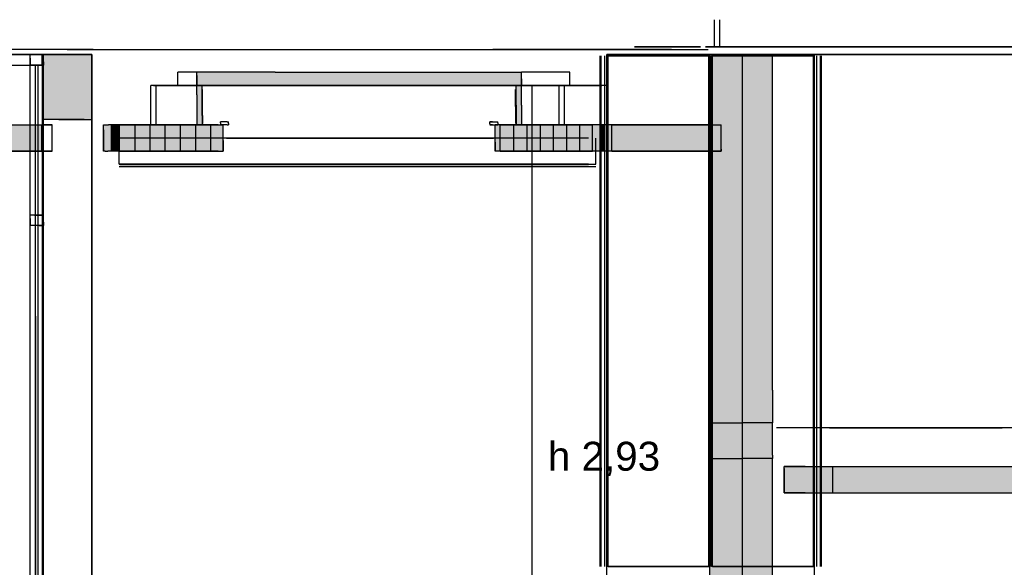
# Model space of a CAD drawing. Header units: millimetres. Extents: x -8253 to 34045, y -61360 to 6071.
# Tile 27 of 67: x 8710 to 12457, y -28900 to -26817. Entities that reach past the tile are written whole.
import ezdxf

# ---------------------------------------------------------------- set-up
doc = ezdxf.new("R2010")
doc.units = ezdxf.units.MM
for name, color, linetype in [('S-QUOTE', 40, 'Continuous'), ('S-TAGLIO-CS', 9, 'Continuous'), ('S-TAGLIO-MURO', 7, 'Continuous'), ('S-TAGLIO-NUOVO', 40, 'Continuous'), ('S-TAGLIO-SOFF', 8, 'Continuous'), ('S-TAGLIO-VETRO', 5, 'Continuous'), ('S-VISTA', 8, 'Continuous')]:
    doc.layers.add(name, color=color, linetype=linetype)
doc.styles.add('VISIO', font='arial.ttf')

msp = doc.modelspace()

# ---------------------------------------------------------------- hatches: boundary and pattern name
at = {"layer": 'S-TAGLIO-CS'}
for points in [[(10600, -27068), (10000, -27068), (9714, -27068), (9404, -27068), (9400, -27068), (9384, -27068), (9384, -27030), (9384, -27016), (9682, -27016), (10012, -27016), (10620, -27016), (10620, -27042), (10620, -27068), (10610, -27068), (10600, -27068)], [(9384, -27068), (9400, -27068), (9404, -27068), (9404, -27182), (9404, -27216), (9400, -27216), (9394, -27216), (9384, -27216), (9384, -27104), (9384, -27068)], [(10600, -27068), (10610, -27068), (10620, -27068), (10620, -27142), (10620, -27216), (10610, -27216), (10600, -27216), (10600, -27142), (10600, -27068)], [(8794, -27316), (8124, -27316), (7680, -27316), (7680, -27292), (7680, -27216), (7690, -27216), (7760, -27216), (7766, -27216), (7780, -27216), (8124, -27216), (8794, -27216), (8794, -27284), (8794, -27316)], [(9484, -27316), (9464, -27316), (9442, -27316), (9418, -27316), (9394, -27316), (9372, -27316), (9348, -27316), (9324, -27316), (9322, -27316), (9320, -27316), (9046, -27316), (9044, -27316), (9042, -27316), (9040, -27316), (9038, -27316), (9036, -27316), (9028, -27316), (9028, -27236), (9028, -27216), (9036, -27216), (9038, -27216), (9040, -27216), (9042, -27216), (9044, -27216), (9046, -27216), (9048, -27216), (9324, -27216), (9348, -27216), (9372, -27216), (9384, -27216), (9394, -27216), (9400, -27216), (9404, -27216), (9418, -27216), (9442, -27216), (9464, -27216), (9474, -27216), (9484, -27216), (9484, -27276), (9484, -27316)], [(11380, -27316), (11336, -27316), (11332, -27316), (11328, -27316), (11324, -27316), (11318, -27316), (11314, -27316), (11312, -27316), (10928, -27316), (10520, -27316), (10520, -27284), (10520, -27216), (10528, -27216), (10600, -27216), (10610, -27216), (10620, -27216), (10928, -27216), (11312, -27216), (11314, -27216), (11318, -27216), (11324, -27216), (11328, -27216), (11332, -27216), (11336, -27216), (11380, -27216), (11380, -27310), (11380, -27316)], [(11700, -28616), (11620, -28616), (11620, -28524), (11620, -28516), (11700, -28516), (12044, -28516), (12458, -28516), (12468, -28516), (12478, -28516), (12548, -28516), (12558, -28516), (12558, -28564), (12558, -28616), (12044, -28616), (11700, -28616)]]:
    msp.add_hatch(color=9, dxfattribs=at).paths.add_polyline_path(points)
at = {"layer": 'S-TAGLIO-MURO'}
for points in [[(11336, -26950), (11346, -26950), (11460, -26950), (11564, -26950), (11576, -26950), (11576, -28226), (11576, -28350), (11564, -28350), (11460, -28350), (11346, -28350), (11336, -28350), (11336, -27074), (11336, -26950)], [(11564, -28350), (11576, -28350), (11576, -28474), (11576, -28486), (11564, -28486), (11460, -28486), (11346, -28486), (11336, -28486), (11336, -28362), (11336, -28350), (11346, -28350), (11460, -28350), (11564, -28350)], [(11564, -28486), (11576, -28486), (11576, -29744), (11576, -29864), (11564, -29864), (11460, -29864), (11346, -29864), (11336, -29864), (11336, -28608), (11336, -28486), (11346, -28486), (11460, -28486), (11564, -28486)]]:
    msp.add_hatch(color=7, dxfattribs=at).paths.add_polyline_path(points)
at = {"layer": 'S-TAGLIO-NUOVO'}
msp.add_hatch(color=40, dxfattribs=at).paths.add_polyline_path([(8984, -27196), (8954, -27196), (8796, -27196), (8796, -26990), (8796, -26950), (8954, -26950), (8984, -26950), (8984, -27152), (8984, -27160), (8984, -27196)])

# ---------------------------------------------------------------- linework, layer by layer
at = {"layer": 'S-QUOTE'}
msp.add_line((10660, -29998), (10660, -27067), dxfattribs=at)
at = {"layer": 'S-TAGLIO-CS'}
for p, q in [((9682.8, -27017), (9384, -27017)), ((9384, -27029.1), (9384, -27017)), ((9384, -27029.1), (9384, -27067)), ((9682.8, -27017), (10012.5, -27017)), ((10012.5, -27017), (10619, -27017)), ((10619, -27041.9), (10619, -27017)), ((10619, -27041.9), (10619, -27067)), ((9384, -27067), (9713.8, -27067)), ((9399.2, -27067), (9384, -27067)), ((9384, -27103.3), (9384, -27067)), ((9399.2, -27067), (9404, -27067)), ((9404, -27181.1), (9404, -27067)), ((9406, -27181), (9406, -27082)), ((9999.5, -27067), (9713.8, -27067)), ((9999.5, -27067), (10619, -27067)), ((10597, -27146.9), (10597, -27082)), ((10599, -27067), (10609, -27067)), ((10599, -27142), (10599, -27067)), ((10609, -27067), (10619, -27067)), ((10619, -27141.8), (10619, -27067)), ((9384, -27103.3), (9384, -27217)), ((10597, -27146.9), (10597, -27212)), ((10599, -27142), (10599, -27217)), ((10619, -27141.8), (10619, -27217)), ((9404, -27181.1), (9404, -27217)), ((9406, -27181), (9406, -27212)), ((8124.8, -27217), (8794, -27217)), ((8794, -27283.4), (8794, -27217)), ((9029, -27217), (9035.3, -27217)), ((9029, -27235.6), (9029, -27217)), ((9029, -27235.6), (9029, -27317)), ((9035.3, -27217), (9038, -27217)), ((9038.7, -27217), (9039.3, -27217)), ((9039.6, -27217), (9040.2, -27217)), ((9040.2, -27217), (9040.8, -27217)), ((9040.8, -27217), (9041.4, -27217)), ((9041.4, -27217), (9042.3, -27217)), ((9042.3, -27217), (9043, -27217)), ((9043, -27217), (9043.9, -27217)), ((9043.9, -27217), (9044.8, -27217)), ((9044.8, -27217), (9045.7, -27217)), ((9045.7, -27217), (9046.6, -27217)), ((9046.6, -27217), (9047.5, -27217)), ((9323.2, -27217), (9047.5, -27217)), ((9347.3, -27217), (9323.2, -27217)), ((9371.1, -27217), (9347.3, -27217)), ((9394.4, -27217), (9371.1, -27217)), ((9399.2, -27217), (9384, -27217)), ((9418.1, -27217), (9394.4, -27217)), ((9404, -27217), (9399.2, -27217)), ((9441.8, -27217), (9418.1, -27217)), ((9464.9, -27217), (9441.8, -27217)), ((9464.9, -27217), (9484, -27217)), ((9491.9, -27205), (9474, -27205)), ((9474, -27209.9), (9474, -27205)), ((9474, -27209.9), (9474, -27217)), ((9491.9, -27217), (9474, -27217)), ((9484, -27276.5), (9484, -27217)), ((9500, -27205), (9491.9, -27205)), ((9500, -27217), (9491.9, -27217)), ((9500, -27205), (9504, -27205)), ((9500, -27217), (9504, -27217)), ((9504, -27212.2), (9504, -27205)), ((9504, -27212.2), (9504, -27217)), ((10509.1, -27205), (10499, -27205)), ((10499, -27213), (10499, -27205)), ((10499, -27213), (10499, -27217)), ((10509.1, -27217), (10499, -27217)), ((10509.1, -27205), (10529, -27205)), ((10509.1, -27217), (10529, -27217)), ((10928, -27217), (10519, -27217)), ((10519, -27283.3), (10519, -27217)), ((10529, -27209), (10529, -27205)), ((10529, -27209), (10529, -27217)), ((10609, -27217), (10599, -27217)), ((10609, -27217), (10619, -27217)), ((11312.4, -27217), (10928, -27217)), ((11314, -27217), (11312.4, -27217)), ((11318.6, -27217), (11314, -27217)), ((11323, -27217), (11318.6, -27217)), ((11327.4, -27217), (11323, -27217)), ((11331.6, -27217), (11327.4, -27217)), ((11335.7, -27217), (11331.6, -27217)), ((11335.7, -27217), (11379, -27217)), ((11379, -27309.7), (11379, -27217)), ((9484, -27276.5), (9484, -27317)), ((8794, -27283.4), (8794, -27317)), ((10519, -27283.3), (10519, -27317)), ((11379, -27309.7), (11379, -27317)), ((8794, -27317), (8124.8, -27317)), ((9035.3, -27317), (9029, -27317)), ((9035.3, -27317), (9038, -27317)), ((9038.7, -27317), (9039.3, -27317)), ((9039.6, -27317), (9040.2, -27317)), ((9040.2, -27317), (9040.8, -27317)), ((9040.8, -27317), (9041.4, -27317)), ((9041.4, -27317), (9042.3, -27317)), ((9042.3, -27317), (9043, -27317)), ((9043, -27317), (9043.9, -27317)), ((9043.9, -27317), (9044.8, -27317)), ((9044.8, -27317), (9045.7, -27317)), ((9320.7, -27317), (9045.7, -27317)), ((9322, -27317), (9320.7, -27317)), ((9323.2, -27317), (9322, -27317)), ((9347.3, -27317), (9323.2, -27317)), ((9371.1, -27317), (9347.3, -27317)), ((9394.4, -27317), (9371.1, -27317)), ((9418.1, -27317), (9394.4, -27317)), ((9441.8, -27317), (9418.1, -27317)), ((9464.9, -27317), (9441.8, -27317)), ((9464.9, -27317), (9484, -27317)), ((10928, -27317), (10519, -27317)), ((11312.4, -27317), (10928, -27317)), ((11314, -27317), (11312.4, -27317)), ((11318.6, -27317), (11314, -27317)), ((11323, -27317), (11318.6, -27317)), ((11327.4, -27317), (11323, -27317)), ((11331.6, -27317), (11327.4, -27317)), ((11335.7, -27317), (11331.6, -27317)), ((11379, -27317), (11335.7, -27317)), ((11699, -28517), (11619, -28517)), ((11619, -28524.3), (11619, -28517)), ((11619, -28524.3), (11619, -28617)), ((11699, -28517), (12043.7, -28517)), ((12043.7, -28517), (12558, -28517)), ((11699, -28617), (11619, -28617)), ((11699, -28617), (12043.7, -28617)), ((12043.7, -28617), (12558, -28617))]:
    msp.add_line(p, q, dxfattribs=at)
at = {"layer": 'S-TAGLIO-MURO'}
for p, q in [((11335, -26950), (11346.3, -26950)), ((11335, -27074.4), (11335, -26950)), ((11346.3, -26950), (11460, -26950)), ((11564.6, -26950), (11460, -26950)), ((11564.6, -26950), (11575, -26950)), ((11575, -28226.4), (11575, -26950)), ((11335, -27074.4), (11335, -28350)), ((11575, -28226.4), (11575, -28350)), ((11346.3, -28350), (11335, -28350)), ((11335, -28362.1), (11335, -28350)), ((11335, -28362.1), (11335, -28486)), ((11346.3, -28350), (11460, -28350)), ((11564.6, -28350), (11460, -28350)), ((11575, -28350), (11564.6, -28350)), ((11575, -28474), (11575, -28350)), ((11575, -28474), (11575, -28486)), ((11346.3, -28486), (11335, -28486)), ((11335, -28608.5), (11335, -28486)), ((11346.3, -28486), (11460, -28486)), ((11564.6, -28486), (11460, -28486)), ((11575, -28486), (11564.6, -28486)), ((11575, -29743.2), (11575, -28486)), ((11335, -28608.5), (11335, -29865))]:
    msp.add_line(p, q, dxfattribs=at)
at = {"layer": 'S-TAGLIO-NUOVO'}
for p, q in [((8795, -26990.9), (8795, -26950)), ((8953.6, -26950), (8795, -26950)), ((8953.6, -26950), (8985, -26950)), ((8985, -27151.9), (8985, -26950)), ((8795, -26990.9), (8795, -27197)), ((8985, -27159.3), (8985, -27151.9)), ((8985, -27159.3), (8985, -27197)), ((8954.8, -27197), (8795, -27197)), ((8954.8, -27197), (8985, -27197))]:
    msp.add_line(p, q, dxfattribs=at)
at = {"layer": 'S-TAGLIO-SOFF'}
for p, q in [((8990, -26930), (9307.4, -26930)), ((9307.4, -26930), (10265.2, -26930)), ((10265.2, -26930), (10386.3, -26930)), ((10386.3, -26930), (10711.9, -26930)), ((10804.8, -26930), (10711.9, -26930)), ((10919.8, -26930), (10804.8, -26930)), ((10919.8, -26930), (11330, -26930)), ((8021.5, -26990), (8765, -26990)), ((13238.8, -28370), (11590, -28370))]:
    msp.add_line(p, q, dxfattribs=at)
at = {"layer": 'S-TAGLIO-VETRO'}
for p, q in [((8766.1, -26950), (8750, -26950)), ((8750, -26962.9), (8750, -26950)), ((8750, -26962.9), (8750, -26990)), ((8766.1, -26950), (8800, -26950)), ((8800, -26977.1), (8800, -26950)), ((8800, -26977.1), (8800, -26990)), ((8783.9, -26990), (8750, -26990)), ((8773.2, -26990), (8770, -26990)), ((8770, -27945.2), (8770, -26990)), ((8773.2, -26990), (8780, -26990)), ((8780, -29004.8), (8780, -26990)), ((8783.9, -26990), (8800, -26990)), ((8766.1, -27560), (8750, -27560)), ((8750, -27572.9), (8750, -27560)), ((8750, -27572.9), (8750, -27600)), ((8766.1, -27560), (8800, -27560)), ((8800, -27587.1), (8800, -27560)), ((8783.9, -27600), (8750, -27600)), ((8783.9, -27600), (8800, -27600)), ((8800, -27587.1), (8800, -27600)), ((8770, -27945.2), (8770, -29960))]:
    msp.add_line(p, q, dxfattribs=at)
at = {"layer": 'S-VISTA'}
for p, q in [((11354, -26917), (11354, -26817)), ((11354, -26917), (11354, -26817)), ((11374, -26917), (11374, -26817)), ((11374, -26917), (11374, -26817)), ((8920, -26930), (2838, -26930)), ((8990, -26930), (8890, -26930)), ((8890, -26930), (8990, -26930)), ((8990, -26930), (8920, -26930)), ((11190, -26930), (10510, -26930)), ((10510, -26930), (10580, -26930)), ((10580, -26930), (10650, -26930)), ((10650, -26930), (11030, -26930)), ((11020, -26930), (10950, -26930)), ((10950, -26930), (11020, -26930)), ((11130, -26930), (11020, -26930)), ((11020, -26930), (11330, -26930)), ((11030, -26930), (11100, -26930)), ((11050, -26920), (11200, -26920)), ((11140, -26920), (11050, -26920)), ((11100, -26930), (11130, -26930)), ((11130, -26930), (11190, -26930)), ((11200, -26920), (11140, -26920)), ((11200, -26920), (11301, -26920)), ((11301, -26920), (11200, -26920)), ((11320, -26920), (11395, -26920)), ((11395, -26920), (11320, -26920)), ((11620, -26920), (11390, -26920)), ((11395, -26920), (11620, -26920)), ((11620, -26920), (11395, -26920)), ((11695, -26920), (11620, -26920)), ((11620, -26920), (11680, -26920)), ((11700, -26920), (11620, -26920)), ((11680, -26920), (12600, -26920)), ((12070, -26920), (11695, -26920)), ((12745, -26920), (11700, -26920)), ((11803.3, -26920), (12070, -26920)), ((12200, -26920), (11941.7, -26920)), ((12600, -26920), (12200, -26920)), ((2115, -26950), (8795, -26950)), ((8795, -26950), (2210, -26950)), ((5460, -26950), (8795, -26950)), ((5575, -26950), (8795, -26950)), ((8918, -26950), (7021, -26950)), ((8918, -26950), (7021, -26950)), ((7225, -26950), (8918, -26950)), ((8918, -26950), (7290, -26950)), ((8750, -26950), (8800, -26950)), ((8800, -26950), (8750, -26950)), ((8750, -30000), (8750, -26950)), ((8750, -30000), (8750, -26950)), ((8800, -26950), (8750, -26950)), ((8750, -26990), (8750, -26950)), ((8750, -26950), (8800, -26950)), ((8800, -26950), (8750, -26950)), ((8750, -26950), (8800, -26950)), ((8800, -26950), (8750, -26950)), ((8750, -26950), (8800, -26950)), ((8800, -26950), (8750, -26950)), ((8750, -26950), (8800, -26950)), ((8800, -26950), (8750, -26950)), ((8750, -26950), (8800, -26950)), ((8800, -26950), (8750, -26950)), ((8750, -26950), (8800, -26950)), ((8800, -26950), (8750, -26950)), ((8765, -26950), (8830, -26950)), ((8985, -26950), (8765, -26950)), ((8795, -26950), (8985, -26950)), ((8795, -26950), (8795, -30000)), ((8800, -30000), (8800, -26950)), ((8800, -30000), (8800, -26950)), ((8800, -26990), (8800, -26950)), ((8800, -27150), (8800, -26950)), ((8800, -27200), (8800, -26950)), ((8800, -27200), (8800, -26950)), ((8800, -26990), (8800, -26950)), ((8800, -26990), (8800, -26950)), ((8830, -26950), (8910, -26950)), ((8910, -26950), (8985, -26950)), ((8985, -30000), (8985, -26950)), ((8985, -26950), (8985, -27197)), ((10919, -27210.5), (10919, -26955)), ((10919, -28897), (10919, -26955)), ((10919, -27210.5), (10919, -26955)), ((10919, -27210.5), (10919, -26955)), ((10923, -27210.5), (10923, -26955)), ((10923, -28897), (10923, -26955)), ((10923, -27210.5), (10923, -26955)), ((10923, -27210.5), (10923, -26955)), ((10937, -27210.5), (10937, -26955)), ((10937, -28897), (10937, -26955)), ((10937, -27210.5), (10937, -26955)), ((10937, -27210.5), (10937, -26955)), ((10945, -26950), (11735, -26950)), ((11735, -26950), (10945, -26950)), ((10945, -31300), (10945, -26950)), ((10945, -27200), (10945, -26950)), ((10945, -27210.5), (10945, -26955)), ((10945, -27210.5), (10945, -26955)), ((11337, -26955), (10945, -26955)), ((10945, -28897), (10945, -26955)), ((10945, -28897), (10945, -26955)), ((10949, -27210.5), (10949, -26955)), ((10949, -26955), (11333, -26955)), ((10949, -28897), (10949, -26955)), ((11280, -26950), (11135, -26950)), ((11190, -26950), (11135, -26950)), ((11180, -26950), (11135, -26950)), ((11135, -26950), (11190, -26950)), ((11135, -26950), (11695, -26950)), ((11695, -26950), (11135, -26950)), ((11140, -26950), (11280, -26950)), ((11260, -26950), (11180, -26950)), ((11301, -26950), (11200, -26950)), ((11200, -26950), (11301, -26950)), ((11330, -26950), (11260, -26950)), ((11330, -26950), (11280, -26950)), ((11280, -26950), (11330, -26950)), ((11375, -26950), (11310, -26950)), ((11310, -26950), (11375, -26950)), ((11375, -26950), (11330, -26950)), ((11330, -26950), (11375, -26950)), ((11375, -26950), (11330, -26950)), ((11333, -28897), (11333, -26955)), ((11335, -26950), (11380, -26950)), ((11337, -28897), (11337, -26955)), ((11337, -28897), (11337, -26955)), ((11735, -26955), (11343, -26955)), ((11343, -28897), (11343, -26955)), ((11343, -28897), (11343, -26955)), ((11347, -26955), (11731, -26955)), ((11347, -28897), (11347, -26955)), ((11380, -26950), (11460, -26950)), ((11460, -26950), (11602, -26950)), ((11460, -26950), (11460, -28350)), ((11555, -26950), (11610, -26950)), ((11700, -26950), (11555, -26950)), ((11625, -26950), (11575, -26950)), ((11610, -26950), (11680, -26950)), ((11623, -26950), (11688, -26950)), ((11680, -26950), (11623, -26950)), ((11633, -26950), (11680, -26950)), ((11688, -26950), (11633, -26950)), ((11680, -26950), (14912, -26950)), ((14646, -26950), (11688, -26950)), ((11688, -26950), (14640, -26950)), ((15070, -26950), (11695, -26950)), ((11735, -26950), (11695, -26950)), ((11695, -26950), (11735, -26950)), ((11700, -26950), (15070, -26950)), ((14912, -26950), (11700, -26950)), ((11731, -28897), (11731, -26955)), ((11735, -28500), (11735, -26950)), ((11735, -28897), (11735, -26955)), ((11735, -28897), (11735, -26955)), ((11743, -28897), (11743, -26955)), ((11757, -28897), (11757, -26955)), ((11761, -28897), (11761, -26955)), ((7236.9, -26990), (8765, -26990)), ((8800, -26990), (8750, -26990)), ((8750, -26990), (8800, -26990)), ((8800, -26990), (8750, -26990)), ((8750, -29960), (8750, -26990)), ((8750, -29960), (8750, -26990)), ((8770, -29960), (8770, -26990)), ((8780, -29960), (8780, -26990)), ((8800, -29960), (8800, -26990)), ((8800, -29960), (8800, -26990)), ((8800, -27191.4), (8800, -26990)), ((8800, -27191.4), (8800, -26990)), ((9384, -27017), (9312, -27017)), ((9312, -27067), (9312, -27017)), ((9384, -27067), (9384, -27017)), ((10803, -27017), (10619, -27017)), ((10619, -27067), (10619, -27017)), ((10803, -27067), (10803, -27017)), ((9252, -27067), (9209, -27067)), ((9209, -27217), (9209, -27067)), ((9209, -27217), (9209, -27067)), ((9219, -27067), (9253, -27067)), ((9229, -27217), (9229, -27067)), ((9229, -27217), (9229, -27067)), ((9251, -27067), (9306, -27067)), ((9308, -27067), (9252, -27067)), ((9253, -27067), (9288, -27067)), ((9290, -27067), (9256, -27067)), ((9288, -27067), (9322, -27067)), ((9325, -27067), (9290, -27067)), ((9306, -27067), (9360, -27067)), ((9363, -27067), (9308, -27067)), ((9384, -27067), (9312, -27067)), ((9384, -27067), (9312, -27067)), ((9322, -27067), (9356, -27067)), ((9360, -27067), (9325, -27067)), ((9332, -27067), (9404, -27067)), ((9356, -27067), (9390, -27067)), ((9360, -27067), (9415, -27067)), ((9394, -27067), (9360, -27067)), ((9418, -27067), (9363, -27067)), ((9390, -27067), (9424, -27067)), ((9428, -27067), (9394, -27067)), ((9415, -27067), (9469, -27067)), ((9472, -27067), (9418, -27067)), ((9424, -27067), (9458, -27067)), ((9463, -27067), (9428, -27067)), ((9458, -27067), (9492, -27067)), ((9497, -27067), (9463, -27067)), ((9469, -27067), (9524, -27067)), ((9527, -27067), (9472, -27067)), ((9492, -27067), (9525, -27067)), ((9531, -27067), (9497, -27067)), ((9524, -27067), (9578, -27067)), ((9525, -27067), (9559, -27067)), ((9582, -27067), (9527, -27067)), ((9564, -27067), (9531, -27067)), ((9559, -27067), (9592, -27067)), ((9598, -27067), (9564, -27067)), ((9578, -27067), (9632, -27067)), ((9636, -27067), (9582, -27067)), ((9592, -27067), (9625, -27067)), ((9632, -27067), (9598, -27067)), ((9625, -27067), (9658, -27067)), ((9632, -27067), (9686, -27067)), ((9665, -27067), (9632, -27067)), ((9690, -27067), (9636, -27067)), ((9658, -27067), (9691, -27067)), ((9698, -27067), (9665, -27067)), ((9686, -27067), (9740, -27067)), ((9744, -27067), (9690, -27067)), ((9691, -27067), (9724, -27067)), ((9731, -27067), (9698, -27067)), ((9724, -27067), (9756, -27067)), ((9764, -27067), (9731, -27067)), ((9740, -27067), (9793, -27067)), ((9798, -27067), (9744, -27067)), ((9756, -27067), (9788, -27067)), ((9796, -27067), (9764, -27067)), ((9788, -27067), (9820, -27067)), ((9793, -27067), (9846, -27067)), ((9828, -27067), (9796, -27067)), ((9852, -27067), (9798, -27067)), ((9820, -27067), (9852, -27067)), ((9860, -27067), (9828, -27067)), ((9846, -27067), (9899, -27067)), ((9852, -27067), (9884, -27067)), ((9905, -27067), (9852, -27067)), ((9892, -27067), (9860, -27067)), ((9884, -27067), (9915, -27067)), ((9924, -27067), (9892, -27067)), ((9899, -27067), (9952, -27067)), ((9958, -27067), (9905, -27067)), ((9915, -27067), (9946, -27067)), ((9955, -27067), (9924, -27067)), ((9946, -27067), (9977, -27067)), ((9952, -27067), (10005, -27067)), ((9986, -27067), (9955, -27067)), ((10011, -27067), (9958, -27067)), ((9977, -27067), (10007, -27067)), ((10017, -27067), (9986, -27067)), ((10005, -27067), (10057, -27067)), ((10007, -27067), (10038, -27067)), ((10063, -27067), (10011, -27067)), ((10048, -27067), (10017, -27067)), ((10078, -27067), (10048, -27067)), ((10057, -27067), (10109, -27067)), ((10116, -27067), (10063, -27067)), ((10067, -27067), (10097, -27067)), ((10108, -27067), (10078, -27067)), ((10109, -27067), (10161, -27067)), ((10168, -27067), (10116, -27067)), ((10167, -27067), (10137, -27067)), ((10161, -27067), (10212, -27067)), ((10219, -27067), (10168, -27067)), ((10212, -27067), (10263, -27067)), ((10271, -27067), (10219, -27067)), ((10263, -27067), (10314, -27067)), ((10322, -27067), (10271, -27067)), ((10314, -27067), (10364, -27067)), ((10372, -27067), (10322, -27067)), ((10364, -27067), (10414, -27067)), ((10422, -27067), (10372, -27067)), ((10414, -27067), (10463, -27067)), ((10472, -27067), (10422, -27067)), ((10463, -27067), (10513, -27067)), ((10522, -27067), (10472, -27067)), ((10513, -27067), (10561, -27067)), ((10571, -27067), (10522, -27067)), ((10561, -27067), (10610, -27067)), ((10619, -27067), (10571, -27067)), ((10599, -27067), (10783, -27067)), ((10610, -27067), (10657, -27067)), ((10803, -27067), (10619, -27067)), ((10803, -27067), (10619, -27067)), ((10667, -27067), (10619, -27067)), ((10657, -27067), (10705, -27067)), ((10715, -27067), (10667, -27067)), ((10705, -27067), (10752, -27067)), ((10762, -27067), (10715, -27067)), ((10763, -27067), (10925, -27067)), ((10763, -27217), (10763, -27067)), ((10945, -27067), (10783, -27067)), ((10783, -27217), (10783, -27067)), ((10783, -27217), (10783, -27067)), ((8858.3, -27197), (8985, -27197)), ((8985, -27197), (8985, -30000)), ((8985, -27197), (8985, -30000)), ((7750.8, -27217), (8834, -27217)), ((8834, -27217), (8794, -27217)), ((8794, -27317), (8794, -27217)), ((8814, -27217), (8834, -27217)), ((8834, -27317), (8834, -27217)), ((8834, -27317), (8834, -27217)), ((9029, -27317), (9029, -27217)), ((9059, -27317), (9059, -27217)), ((9059, -27317), (9059, -27217)), ((9059, -27317), (9059, -27217)), ((9059, -27317), (9059, -27217)), ((9060, -27317), (9060, -27217)), ((9060, -27317), (9060, -27217)), ((9060, -27317), (9060, -27217)), ((9060, -27317), (9060, -27217)), ((9061, -27317), (9061, -27217)), ((9061, -27317), (9061, -27217)), ((9063, -27317), (9063, -27217)), ((9063, -27317), (9063, -27217)), ((9064, -27317), (9064, -27217)), ((9064, -27317), (9064, -27217)), ((9066, -27317), (9066, -27217)), ((9066, -27317), (9066, -27217)), ((9068, -27317), (9068, -27217)), ((9068, -27317), (9068, -27217)), ((9070, -27317), (9070, -27217)), ((9071, -27317), (9071, -27217)), ((9073, -27317), (9073, -27217)), ((9073, -27317), (9073, -27217)), ((9075, -27317), (9075, -27217)), ((9076, -27317), (9076, -27217)), ((9078, -27317), (9078, -27217)), ((9078, -27317), (9078, -27217)), ((9081, -27317), (9081, -27217)), ((9081, -27317), (9081, -27217)), ((9084, -27317), (9084, -27217)), ((9084, -27317), (9084, -27217)), ((9087, -27317), (9087, -27217)), ((9087, -27317), (9087, -27217)), ((9090, -27217), (9149, -27217)), ((9090, -27317), (9090, -27217)), ((9137, -27217), (9105, -27217)), ((9169, -27217), (9137, -27217)), ((9149, -27217), (9207, -27217)), ((9149, -27317), (9149, -27217)), ((9201, -27217), (9169, -27217)), ((9234, -27217), (9201, -27217)), ((9207, -27217), (9264, -27217)), ((9207, -27317), (9207, -27217)), ((9249.5, -27217), (9234, -27217)), ((9264, -27217), (9322, -27217)), ((9264, -27317), (9264, -27217)), ((9322, -27217), (9380, -27217)), ((9322, -27317), (9322, -27217)), ((9380, -27217), (9437, -27217)), ((9380, -27317), (9380, -27217)), ((9437, -27217), (9484, -27217)), ((9437, -27317), (9437, -27217)), ((9484, -27317), (9484, -27217)), ((10499, -27205), (10529, -27205)), ((10499, -27217), (10529, -27217)), ((10519, -27317), (10519, -27217)), ((10538, -27217), (10590, -27217)), ((10538, -27317), (10538, -27217)), ((10590, -27217), (10641, -27217)), ((10590, -27317), (10590, -27217)), ((10641, -27217), (10692, -27217)), ((10641, -27317), (10641, -27217)), ((10692, -27217), (10742, -27217)), ((10692, -27317), (10692, -27217)), ((10742, -27217), (10792, -27217)), ((10742, -27317), (10742, -27217)), ((10792, -27217), (10841, -27217)), ((10792, -27317), (10792, -27217)), ((10841, -27217), (10890, -27217)), ((10841, -27317), (10841, -27217)), ((10890, -27317), (10890, -27217)), ((10919, -27317), (10919, -27217)), ((10922, -27317), (10922, -27217)), ((10924, -27317), (10924, -27217)), ((10926, -27317), (10926, -27217)), ((10928, -27317), (10928, -27217)), ((10929, -27317), (10929, -27217)), ((10931, -27317), (10931, -27217)), ((10932, -27317), (10932, -27217)), ((10932, -27317), (10932, -27217)), ((10933, -27317), (10933, -27217)), ((10933, -27317), (10933, -27217)), ((10963, -27217), (11379, -27217)), ((10963, -27317), (10963, -27217)), ((11379, -27317), (11379, -27217)), ((9089, -27367), (9089, -27267)), ((9089, -27367), (9089, -27267)), ((9148, -27267), (9091, -27267)), ((9205, -27267), (9148, -27267)), ((9262, -27267), (9205, -27267)), ((9319, -27267), (9262, -27267)), ((9376, -27267), (9319, -27267)), ((9433, -27267), (9376, -27267)), ((9490, -27267), (9433, -27267)), ((9547, -27267), (9490, -27267)), ((9496.5, -27267), (9524, -27267)), ((9527, -27267), (9499.5, -27267)), ((9524, -27267), (9578, -27267)), ((9582, -27267), (9527, -27267)), ((9603, -27267), (9547, -27267)), ((9578, -27267), (9632, -27267)), ((9636, -27267), (9582, -27267)), ((9659, -27267), (9603, -27267)), ((9632, -27267), (9686, -27267)), ((9690, -27267), (9636, -27267)), ((9716, -27267), (9659, -27267)), ((9686, -27267), (9740, -27267)), ((9744, -27267), (9690, -27267)), ((9771, -27267), (9716, -27267)), ((9740, -27267), (9793, -27267)), ((9798, -27267), (9744, -27267)), ((9827, -27267), (9771, -27267)), ((9793, -27267), (9846, -27267)), ((9852, -27267), (9798, -27267)), ((9883, -27267), (9827, -27267)), ((9846, -27267), (9899, -27267)), ((9905, -27267), (9852, -27267)), ((9938, -27267), (9883, -27267)), ((9899, -27267), (9952, -27267)), ((9958, -27267), (9905, -27267)), ((9993, -27267), (9938, -27267)), ((9952, -27267), (10005, -27267)), ((10011, -27267), (9958, -27267)), ((10048, -27267), (9993, -27267)), ((10005, -27267), (10057, -27267)), ((10063, -27267), (10011, -27267)), ((10102, -27267), (10048, -27267)), ((10057, -27267), (10109, -27267)), ((10116, -27267), (10063, -27267)), ((10156, -27267), (10102, -27267)), ((10109, -27267), (10161, -27267)), ((10168, -27267), (10116, -27267)), ((10210, -27267), (10156, -27267)), ((10161, -27267), (10212, -27267)), ((10219, -27267), (10168, -27267)), ((10263, -27267), (10210, -27267)), ((10212, -27267), (10263, -27267)), ((10271, -27267), (10219, -27267)), ((10317, -27267), (10263, -27267)), ((10263, -27267), (10314, -27267)), ((10322, -27267), (10271, -27267)), ((10314, -27267), (10364, -27267)), ((10369, -27267), (10317, -27267)), ((10372, -27267), (10322, -27267)), ((10364, -27267), (10414, -27267)), ((10422, -27267), (10369, -27267)), ((10422, -27267), (10372, -27267)), ((10414, -27267), (10463, -27267)), ((10474, -27267), (10422, -27267)), ((10472, -27267), (10422, -27267)), ((10463, -27267), (10513, -27267)), ((10522, -27267), (10472, -27267)), ((10525, -27267), (10474, -27267)), ((10546.5, -27267), (10522, -27267)), ((10577, -27267), (10525, -27267)), ((10627, -27267), (10577, -27267)), ((10678, -27267), (10627, -27267)), ((10728, -27267), (10678, -27267)), ((10777, -27267), (10728, -27267)), ((10826, -27267), (10777, -27267)), ((10874, -27267), (10826, -27267)), ((10903, -27367), (10903, -27267)), ((8800, -29960), (8800, -27292)), ((8800, -29960), (8800, -27292)), ((8800, -30000), (8800, -27300)), ((8800, -30000), (8800, -27300)), ((7235, -27317), (8834, -27317)), ((8834, -27317), (8794, -27317)), ((8814, -27317), (8834, -27317)), ((9090, -27317), (9149, -27317)), ((9121, -27317), (9105, -27317)), ((9149, -27317), (9207, -27317)), ((9207, -27317), (9264, -27317)), ((9264, -27317), (9322, -27317)), ((9322, -27317), (9380, -27317)), ((9380, -27317), (9437, -27317)), ((9437, -27317), (9484, -27317)), ((10538, -27317), (10590, -27317)), ((10590, -27317), (10641, -27317)), ((10641, -27317), (10692, -27317)), ((10692, -27317), (10742, -27317)), ((10742, -27317), (10792, -27317)), ((10792, -27317), (10841, -27317)), ((10841, -27317), (10890, -27317)), ((10963, -27317), (11379, -27317)), ((9089, -27367), (9146, -27367)), ((9089, -27375), (9146, -27375)), ((9148, -27367), (9091, -27367)), ((9148, -27367), (9091, -27367)), ((9148, -27375), (9091, -27375)), ((9107, -27367), (9140, -27367)), ((9107, -27367), (9140, -27367)), ((9107, -27375), (9140, -27375)), ((9142, -27367), (9109, -27367)), ((9142, -27375), (9109, -27375)), ((9140, -27367), (9172, -27367)), ((9140, -27367), (9172, -27367)), ((9140, -27375), (9172, -27375)), ((9175, -27367), (9142, -27367)), ((9175, -27375), (9142, -27375)), ((9146, -27367), (9203, -27367)), ((9146, -27375), (9203, -27375)), ((9205, -27367), (9148, -27367)), ((9205, -27367), (9148, -27367)), ((9205, -27375), (9148, -27375)), ((9172, -27367), (9205, -27367)), ((9172, -27367), (9205, -27367)), ((9172, -27375), (9205, -27375)), ((9208, -27367), (9175, -27367)), ((9208, -27375), (9175, -27375)), ((9203, -27367), (9260, -27367)), ((9203, -27375), (9260, -27375)), ((9262, -27367), (9205, -27367)), ((9205, -27367), (9237, -27367)), ((9262, -27367), (9205, -27367)), ((9205, -27367), (9237, -27367)), ((9262, -27375), (9205, -27375)), ((9205, -27375), (9237, -27375)), ((9241, -27367), (9208, -27367)), ((9241, -27375), (9208, -27375)), ((9237, -27367), (9270, -27367)), ((9237, -27367), (9270, -27367)), ((9237, -27375), (9270, -27375)), ((9274, -27367), (9241, -27367)), ((9274, -27375), (9241, -27375)), ((9260, -27367), (9316, -27367)), ((9260, -27375), (9316, -27375)), ((9319, -27367), (9262, -27367)), ((9319, -27367), (9262, -27367)), ((9319, -27375), (9262, -27375)), ((9270, -27367), (9302, -27367)), ((9270, -27367), (9302, -27367)), ((9270, -27375), (9302, -27375)), ((9307, -27367), (9274, -27367)), ((9307, -27375), (9274, -27375)), ((9302, -27367), (9335, -27367)), ((9302, -27367), (9335, -27367)), ((9302, -27375), (9335, -27375)), ((9340, -27367), (9307, -27367)), ((9340, -27375), (9307, -27375)), ((9316, -27367), (9373, -27367)), ((9316, -27375), (9373, -27375)), ((9376, -27367), (9319, -27367)), ((9376, -27367), (9319, -27367)), ((9376, -27375), (9319, -27375)), ((9335, -27367), (9367, -27367)), ((9335, -27367), (9367, -27367)), ((9335, -27375), (9367, -27375)), ((9373, -27367), (9340, -27367)), ((9373, -27375), (9340, -27375)), ((9367, -27367), (9399, -27367)), ((9367, -27367), (9399, -27367)), ((9367, -27375), (9399, -27375)), ((9373, -27367), (9429, -27367)), ((9405, -27367), (9373, -27367)), ((9373, -27375), (9429, -27375)), ((9405, -27375), (9373, -27375)), ((9433, -27367), (9376, -27367)), ((9433, -27367), (9376, -27367)), ((9433, -27375), (9376, -27375)), ((9399, -27367), (9431, -27367)), ((9399, -27367), (9431, -27367)), ((9399, -27375), (9431, -27375)), ((9438, -27367), (9405, -27367)), ((9438, -27375), (9405, -27375)), ((9429, -27367), (9486, -27367)), ((9429, -27375), (9486, -27375)), ((9431, -27367), (9463, -27367)), ((9431, -27367), (9463, -27367)), ((9431, -27375), (9463, -27375)), ((9490, -27367), (9433, -27367)), ((9490, -27367), (9433, -27367)), ((9490, -27375), (9433, -27375)), ((9470, -27367), (9438, -27367)), ((9470, -27375), (9438, -27375)), ((9463, -27367), (9494, -27367)), ((9463, -27367), (9494, -27367)), ((9463, -27375), (9494, -27375)), ((9502, -27367), (9470, -27367)), ((9502, -27375), (9470, -27375)), ((9486, -27367), (9542, -27367)), ((9486, -27375), (9542, -27375)), ((9547, -27367), (9490, -27367)), ((9547, -27367), (9490, -27367)), ((9547, -27375), (9490, -27375)), ((9494, -27367), (9526, -27367)), ((9494, -27367), (9526, -27367)), ((9494, -27375), (9526, -27375)), ((9534, -27367), (9502, -27367)), ((9534, -27375), (9502, -27375)), ((9526, -27367), (9557, -27367)), ((9526, -27367), (9557, -27367)), ((9526, -27375), (9557, -27375)), ((9566, -27367), (9534, -27367)), ((9566, -27375), (9534, -27375)), ((9542, -27367), (9598, -27367)), ((9542, -27375), (9598, -27375)), ((9603, -27367), (9547, -27367)), ((9603, -27367), (9547, -27367)), ((9603, -27375), (9547, -27375)), ((9557, -27367), (9589, -27367)), ((9557, -27367), (9589, -27367)), ((9557, -27375), (9589, -27375)), ((9598, -27367), (9566, -27367)), ((9598, -27375), (9566, -27375)), ((9589, -27367), (9620, -27367)), ((9589, -27367), (9620, -27367)), ((9589, -27375), (9620, -27375)), ((9598, -27367), (9654, -27367)), ((9629, -27367), (9598, -27367)), ((9598, -27375), (9654, -27375)), ((9629, -27375), (9598, -27375)), ((9659, -27367), (9603, -27367)), ((9659, -27367), (9603, -27367)), ((9659, -27375), (9603, -27375)), ((9620, -27367), (9651, -27367)), ((9620, -27367), (9651, -27367)), ((9620, -27375), (9651, -27375)), ((9661, -27367), (9629, -27367)), ((9661, -27375), (9629, -27375)), ((9651, -27367), (9682, -27367)), ((9651, -27367), (9682, -27367)), ((9651, -27375), (9682, -27375)), ((9654, -27367), (9709, -27367)), ((9654, -27375), (9709, -27375)), ((9716, -27367), (9659, -27367)), ((9716, -27367), (9659, -27367)), ((9716, -27375), (9659, -27375)), ((9692, -27367), (9661, -27367)), ((9692, -27375), (9661, -27375)), ((9682, -27367), (9712, -27367)), ((9682, -27367), (9712, -27367)), ((9682, -27375), (9712, -27375)), ((9723, -27367), (9692, -27367)), ((9723, -27375), (9692, -27375)), ((9709, -27367), (9765, -27367)), ((9709, -27375), (9765, -27375)), ((9712, -27367), (9743, -27367)), ((9712, -27367), (9743, -27367)), ((9712, -27375), (9743, -27375)), ((9771, -27367), (9716, -27367)), ((9771, -27367), (9716, -27367)), ((9771, -27375), (9716, -27375)), ((9754, -27367), (9723, -27367)), ((9754, -27375), (9723, -27375)), ((9743, -27367), (9773, -27367)), ((9743, -27367), (9773, -27367)), ((9743, -27375), (9773, -27375)), ((9785, -27367), (9754, -27367)), ((9785, -27375), (9754, -27375)), ((9765, -27367), (9820, -27367)), ((9765, -27375), (9820, -27375)), ((9827, -27367), (9771, -27367)), ((9827, -27367), (9771, -27367)), ((9827, -27375), (9771, -27375)), ((9773, -27367), (9803, -27367)), ((9773, -27367), (9803, -27367)), ((9773, -27375), (9803, -27375)), ((9815, -27367), (9785, -27367)), ((9815, -27375), (9785, -27375)), ((9845, -27367), (9815, -27367)), ((9845, -27375), (9815, -27375)), ((9820, -27367), (9875, -27367)), ((9820, -27375), (9875, -27375)), ((9883, -27367), (9827, -27367)), ((9883, -27367), (9827, -27367)), ((9883, -27375), (9827, -27375)), ((9832, -27367), (9862, -27367)), ((9832, -27367), (9862, -27367)), ((9832, -27375), (9862, -27375)), ((9875, -27367), (9845, -27367)), ((9875, -27375), (9845, -27375)), ((9875, -27367), (9930, -27367)), ((9905, -27367), (9875, -27367)), ((9875, -27375), (9930, -27375)), ((9905, -27375), (9875, -27375)), ((9938, -27367), (9883, -27367)), ((9938, -27367), (9883, -27367)), ((9938, -27375), (9883, -27375)), ((9930, -27367), (9984, -27367)), ((9930, -27375), (9984, -27375)), ((9964, -27367), (9934, -27367)), ((9964, -27375), (9934, -27375)), ((9993, -27367), (9938, -27367)), ((9993, -27367), (9938, -27367)), ((9993, -27375), (9938, -27375)), ((9984, -27367), (10038, -27367)), ((9984, -27375), (10038, -27375)), ((10048, -27367), (9993, -27367)), ((10048, -27367), (9993, -27367)), ((10048, -27375), (9993, -27375)), ((10038, -27367), (10092, -27367)), ((10038, -27375), (10092, -27375)), ((10102, -27367), (10048, -27367)), ((10102, -27367), (10048, -27367)), ((10102, -27375), (10048, -27375)), ((10092, -27367), (10146, -27367)), ((10092, -27375), (10146, -27375)), ((10156, -27367), (10102, -27367)), ((10156, -27367), (10102, -27367)), ((10156, -27375), (10102, -27375)), ((10146, -27367), (10199, -27367)), ((10146, -27375), (10199, -27375)), ((10210, -27367), (10156, -27367)), ((10210, -27367), (10156, -27367)), ((10210, -27375), (10156, -27375)), ((10199, -27367), (10252, -27367)), ((10199, -27375), (10252, -27375)), ((10263, -27367), (10210, -27367)), ((10263, -27367), (10210, -27367)), ((10263, -27375), (10210, -27375)), ((10252, -27367), (10305, -27367)), ((10252, -27375), (10305, -27375)), ((10317, -27367), (10263, -27367)), ((10317, -27367), (10263, -27367)), ((10317, -27375), (10263, -27375)), ((10305, -27367), (10357, -27367)), ((10305, -27375), (10357, -27375)), ((10369, -27367), (10317, -27367)), ((10369, -27367), (10317, -27367)), ((10369, -27375), (10317, -27375)), ((10357, -27367), (10409, -27367)), ((10357, -27375), (10409, -27375)), ((10422, -27367), (10369, -27367)), ((10422, -27367), (10369, -27367)), ((10422, -27375), (10369, -27375)), ((10409, -27367), (10461, -27367)), ((10409, -27375), (10461, -27375)), ((10474, -27367), (10422, -27367)), ((10474, -27367), (10422, -27367)), ((10474, -27375), (10422, -27375)), ((10461, -27367), (10512, -27367)), ((10461, -27375), (10512, -27375)), ((10525, -27367), (10474, -27367)), ((10525, -27367), (10474, -27367)), ((10525, -27375), (10474, -27375)), ((10512, -27367), (10563, -27367)), ((10512, -27375), (10563, -27375)), ((10577, -27367), (10525, -27367)), ((10577, -27367), (10525, -27367)), ((10577, -27375), (10525, -27375)), ((10563, -27367), (10613, -27367)), ((10563, -27375), (10613, -27375)), ((10627, -27367), (10577, -27367)), ((10627, -27367), (10577, -27367)), ((10627, -27375), (10577, -27375)), ((10613, -27367), (10663, -27367)), ((10613, -27375), (10663, -27375)), ((10678, -27367), (10627, -27367)), ((10678, -27367), (10627, -27367)), ((10678, -27375), (10627, -27375)), ((10663, -27367), (10713, -27367)), ((10663, -27375), (10713, -27375)), ((10728, -27367), (10678, -27367)), ((10728, -27367), (10678, -27367)), ((10728, -27375), (10678, -27375)), ((10713, -27367), (10761, -27367)), ((10713, -27375), (10761, -27375)), ((10777, -27367), (10728, -27367)), ((10777, -27367), (10728, -27367)), ((10777, -27375), (10728, -27375)), ((10761, -27367), (10810, -27367)), ((10761, -27375), (10810, -27375)), ((10826, -27367), (10777, -27367)), ((10826, -27367), (10777, -27367)), ((10826, -27375), (10777, -27375)), ((10810, -27367), (10858, -27367)), ((10810, -27375), (10858, -27375)), ((10874, -27367), (10826, -27367)), ((10874, -27367), (10826, -27367)), ((10874, -27375), (10826, -27375)), ((10858, -27367), (10903, -27367)), ((10858, -27375), (10903, -27375)), ((10919, -28897), (10919, -27363.8)), ((10919, -28897), (10919, -27363.8)), ((10919, -28897), (10919, -27363.8)), ((10923, -28897), (10923, -27363.8)), ((10923, -28897), (10923, -27363.8)), ((10923, -28897), (10923, -27363.8)), ((10937, -28897), (10937, -27363.8)), ((10937, -28897), (10937, -27363.8)), ((10937, -28897), (10937, -27363.8)), ((10945, -28897), (10945, -27363.8)), ((10945, -28897), (10945, -27363.8)), ((10949, -28897), (10949, -27363.8)), ((10945, -31300), (10945, -27400)), ((8800, -27560), (8750, -27560)), ((8750, -27600), (8750, -27560)), ((8800, -27600), (8800, -27560)), ((8800, -27600), (8800, -27560)), ((8800, -27600), (8750, -27600)), ((11460, -28350), (11460, -28486)), ((11791.2, -28370), (12449, -28370)), ((11460, -28486), (11460, -29865)), ((11619, -28517), (11805, -28517)), ((11619, -28617), (11619, -28517)), ((11805, -28517), (12557, -28517)), ((11805, -28617), (11805, -28517)), ((11805, -28617), (11805, -28517)), ((11619, -28617), (11805, -28617)), ((11735, -31300), (11735, -28600)), ((11805, -28617), (15114, -28617)), ((11337, -28897), (10945, -28897)), ((10949, -28897), (11333, -28897)), ((11735, -28897), (11343, -28897)), ((11347, -28897), (11731, -28897))]:
    msp.add_line(p, q, dxfattribs=at)

# ---------------------------------------------------------------- texts
at = {"layer": 'S-QUOTE', "style": 'VISIO'}
msp.add_text('h 2,93', height=110, dxfattribs=at).set_placement((10720, -28532.5))

doc.saveas('drawing.dxf')
